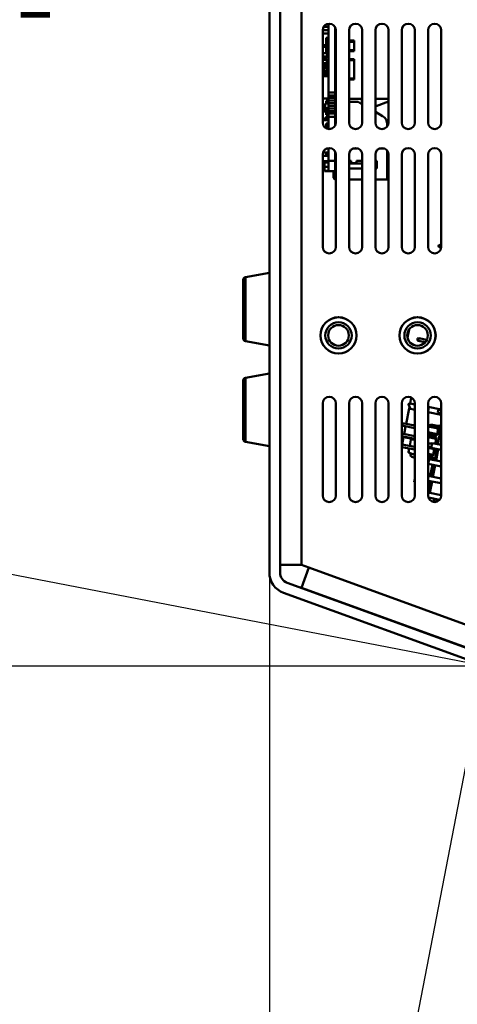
# Model space of a CAD drawing. Header units: inches. Extents: x 2.9 to 75, y -2.3 to 43.7.
# Tile 3 of 155: x 12.5 to 16.7, y 7.3 to 16.7. Entities that reach past the tile are written whole.
import ezdxf

# ---------------------------------------------------------------- set-up
doc = ezdxf.new("R2010")
doc.units = ezdxf.units.IN
doc.header["$MEASUREMENT"] = 0
for name, color, linetype, lineweight in [('Dimensions(ROSSANSI)', 7, 'Continuous', 25), ('Visible Edges(ROSSANSI)', 7, 'Continuous', 50), ('Visible Tangent Edges(ROSSANSI)', 7, 'Continuous', 50)]:
    doc.layers.add(name, color=color, linetype=linetype, lineweight=lineweight)
doc.styles.add('DEFAULT-ROSSANSI', font='arial.ttf')
doc.dimstyles.new('DEFAULT-ROSSANSI', dxfattribs={"dimtxt": 1, "dimasz": 0.098425, "dimexe": 0.125, "dimexo": 0.0625, "dimgap": 0.031496, "dimtad": 0, "dimtih": 1, "dimtoh": 1, "dimrnd": 1e-08, "dimzin": 0, "dimdsep": 46, "dimtxsty": 'DEFAULT-ROSSANSI', "dimcen": 0.09, "dimdle": 0.393701, "dimclrd": 7, "dimclre": 7, "dimclrt": 179, "dimadec": 0, "dimazin": 0, "dimtfac": 1, "dimtofl": 0, "dimtmove": 0, "dimatfit": 3, "dimfxl": 1, "dimtolj": 1, "dimtzin": 0, "dimlwd": 25, "dimlwe": 25, "dimarcsym": 0})

# ---------------------------------------------------------------- blocks, each defined once
blk = doc.blocks.new('*D8')
at = {"layer": 'Defpoints', "color": 0}
for p in [(17.3594, 10.2801), (16.8971, 10.223), (16.5066, 5.8725)]:
    blk.add_point(p, dxfattribs=at)
at = {"layer": 'Dimensions(ROSSANSI)', "color": 7, "lineweight": 25}
for p, q in [((17.3475, 10.2188), (16.4829, 5.7497)), ((16.8852, 10.1616), (16.0479, 5.8339)), ((16.0717, 5.9566), (14.1612, 6.3262)), ((16.41, 5.8912), (16.1683, 5.9379))]:
    blk.add_line(p, q, dxfattribs=at)
at = {"layer": 'Dimensions(ROSSANSI)', "color": 7}
for points in [[(16.1714, 5.954), (16.1652, 5.9218), (16.0717, 5.9566)], [(16.4131, 5.9073), (16.4069, 5.8751), (16.5066, 5.8725)]]:
    blk.add_solid(points, dxfattribs=at)
at = {"layer": 'Dimensions(ROSSANSI)', "color": 179, "lineweight": 25, "insert": (7.6761, 6.9671), "char_height": 1, "attachment_point": 1, "style": 'DEFAULT-ROSSANSI'}
blk.add_mtext('\\A1;0.44 [11.3]', dxfattribs=at)
blk = doc.blocks.new('*D10')
at = {"layer": 'Defpoints', "color": 0}
for p in [(19.8209, 25.724), (20.3454, 20.6186), (14.9174, 20.4942), (14.9174, 7.7999)]:
    blk.add_point(p, dxfattribs=at)
at = {"layer": 'Dimensions(ROSSANSI)', "color": 7, "lineweight": 25}
for p, q in [((14.9174, 20.5567), (14.9174, 26.5076)), ((20.3698, 20.6762), (22.212, 25.0268))]:
    blk.add_line(p, q, dxfattribs=at)
for start, end in [(81.72058, 89.69653), (67.35347, 75.29278)]:
    blk.add_arc((14.9174, 7.7999), 18.5827, start, end, dxfattribs=at)
at = {"layer": 'Dimensions(ROSSANSI)', "color": 7}
for points in [[(15.0158, 26.3659), (15.0159, 26.3987), (14.9174, 26.3826)], [(22.0789, 24.965), (22.0662, 24.9347), (22.1633, 24.9117)]]:
    blk.add_solid(points, dxfattribs=at)
at = {"layer": 'Dimensions(ROSSANSI)', "color": 179, "lineweight": 25, "insert": (17.6248, 26.5221), "char_height": 1, "attachment_point": 1, "style": 'DEFAULT-ROSSANSI'}
blk.add_mtext('\\A1;23°', dxfattribs=at)
blk = doc.blocks.new('*D11')
at = {"layer": 'Defpoints', "color": 0}
for p in [(14.9174, 20.4942), (17.3594, 10.2801), (15.5749, 2.791), (14.9174, -2.3416)]:
    blk.add_point(p, dxfattribs=at)
at = {"layer": 'Dimensions(ROSSANSI)', "color": 7, "lineweight": 25}
for p, q in [((14.9174, 20.4317), (14.9174, 2.7079)), ((17.3475, 10.2188), (15.8766, 2.616))]:
    blk.add_line(p, q, dxfattribs=at)
for start, end in [(90, 92.41692), (80.13985, 88.91015)]:
    blk.add_arc((14.9174, -2.3416), 5.1745, start, end, dxfattribs=at)
at = {"layer": 'Dimensions(ROSSANSI)', "color": 7}
for points in [[(15.0157, 2.8156), (15.016, 2.8484), (14.9174, 2.8329)], [(15.8065, 2.7726), (15.8005, 2.7404), (15.9003, 2.7387)]]:
    blk.add_solid(points, dxfattribs=at)
at = {"layer": 'Dimensions(ROSSANSI)', "color": 179, "lineweight": 25, "insert": (12.8, 3.1978), "char_height": 1, "attachment_point": 1, "style": 'DEFAULT-ROSSANSI'}
blk.add_mtext('\\A1;11°', dxfattribs=at)
blk = doc.blocks.new('*D12')
at = {"layer": 'Defpoints', "color": 0}
for p in [(18.9095, 20.6244), (7.7622, 12.3368), (16.9617, 10.557)]:
    blk.add_point(p, dxfattribs=at)
at = {"layer": 'Dimensions(ROSSANSI)', "color": 7, "lineweight": 25}
for p, q in [((18.8482, 20.6362), (9.5873, 22.428)), ((9.6913, 22.3076), (8.8662, 18.0429)), ((7.7809, 12.4335), (8.6061, 16.6982)), ((16.9004, 10.5688), (7.6395, 12.3606))]:
    blk.add_line(p, q, dxfattribs=at)
at = {"layer": 'Dimensions(ROSSANSI)', "color": 7}
for points in [[(9.6752, 22.3107), (9.7074, 22.3045), (9.71, 22.4042)], [(7.7648, 12.4366), (7.797, 12.4304), (7.7622, 12.3368)]]:
    blk.add_solid(points, dxfattribs=at)
at = {"layer": 'Dimensions(ROSSANSI)', "color": 179, "lineweight": 25, "insert": (4.7795, 18.0114), "char_height": 1, "attachment_point": 1, "style": 'DEFAULT-ROSSANSI'}
blk.add_mtext('\\A1;10.25 [260.5]', dxfattribs=at)
blk = doc.blocks.new('*D13')
at = {"layer": 'Defpoints', "color": 0}
for p in [(15.1212, 20.698), (3.624, 10.557), (16.9617, 10.557)]:
    blk.add_point(p, dxfattribs=at)
at = {"layer": 'Dimensions(ROSSANSI)', "color": 7, "lineweight": 25}
for p, q in [((15.0587, 20.698), (3.499, 20.698)), ((3.624, 20.5995), (3.624, 19.6156)), ((3.624, 10.6554), (3.624, 11.6393)), ((16.8992, 10.557), (3.499, 10.557))]:
    blk.add_line(p, q, dxfattribs=at)
at = {"layer": 'Dimensions(ROSSANSI)', "color": 7}
for points in [[(3.6076, 20.5995), (3.6404, 20.5995), (3.624, 20.698)], [(3.6076, 10.6554), (3.6404, 10.6554), (3.624, 10.557)]]:
    blk.add_solid(points, dxfattribs=at)
at = {"layer": 'Dimensions(ROSSANSI)', "color": 179, "lineweight": 25, "insert": (2.9831, 11.6708), "char_height": 1, "attachment_point": 1, "rotation": 90, "style": 'DEFAULT-ROSSANSI'}
blk.add_mtext('\\A1;10.14 [257.6]', dxfattribs=at)

msp = doc.modelspace()

# ---------------------------------------------------------------- linework, layer by layer
at = {"layer": 'Visible Edges(ROSSANSI)'}
for p, q in [((14.9174, 20.4942), (14.9174, 11.4438)), ((15.0193, 11.4438), (15.0193, 20.4942)), ((15.4794, 16.0011), (15.4794, 16.652)), ((15.4794, 16.5901), (15.4231, 16.5901)), ((15.4231, 16.5898), (15.4231, 15.7148)), ((15.4231, 16.5582), (15.4794, 16.5582)), ((15.432, 16.6219), (15.4794, 16.6219)), ((15.5414, 16.6179), (15.5414, 16.0011)), ((15.5414, 16.6146), (15.543, 16.6146)), ((15.5414, 16.5906), (15.5481, 16.5906)), ((15.5414, 16.5701), (15.5481, 16.5701)), ((15.5414, 16.5641), (15.5481, 16.5641)), ((15.5481, 15.7148), (15.5481, 16.5898)), ((15.6731, 16.5898), (15.6731, 15.7148)), ((15.7981, 15.7148), (15.7981, 16.5898)), ((15.9231, 16.5898), (15.9231, 15.7148)), ((16.0481, 15.7148), (16.0481, 16.5898)), ((16.1731, 16.5898), (16.1731, 15.7148)), ((16.2981, 15.7148), (16.2981, 16.5898)), ((16.4231, 16.5898), (16.4231, 15.7148)), ((16.5481, 15.7148), (16.5481, 16.5898)), ((15.4264, 16.4496), (15.4389, 16.4496)), ((15.4264, 16.4496), (15.4264, 16.4336)), ((15.4794, 16.4496), (15.4389, 16.4496)), ((15.4794, 16.5191), (15.4554, 16.5191)), ((15.4554, 16.5191), (15.4554, 16.4971)), ((15.4794, 16.4971), (15.4554, 16.4971)), ((15.4794, 16.4936), (15.4554, 16.4936)), ((15.4554, 16.4936), (15.4554, 16.4496)), ((15.5414, 16.4946), (15.5481, 16.4946)), ((15.5481, 16.4915), (15.5414, 16.4915)), ((15.5481, 16.4715), (15.5414, 16.4715)), ((15.5481, 16.4496), (15.5414, 16.4496)), ((15.6731, 16.4915), (15.7214, 16.4915)), ((15.7214, 16.4815), (15.6731, 16.4815)), ((15.7214, 16.4815), (15.7214, 16.4915)), ((15.7214, 16.4815), (15.7214, 16.4015)), ((15.4231, 16.3719), (15.4554, 16.3719)), ((15.4389, 16.4336), (15.4264, 16.4336)), ((15.4389, 16.4336), (15.4794, 16.4336)), ((15.4554, 16.4336), (15.4554, 16.3636)), ((15.4794, 16.3636), (15.4554, 16.3636)), ((15.5414, 16.4336), (15.5481, 16.4336)), ((15.5414, 16.4115), (15.5481, 16.4115)), ((15.5481, 16.3915), (15.5414, 16.3915)), ((15.5414, 16.3646), (15.5481, 16.3646)), ((15.6731, 16.4015), (15.7214, 16.4015)), ((15.6731, 16.3915), (15.7214, 16.3915)), ((15.7214, 16.3915), (15.7214, 16.4015)), ((15.4794, 16.3401), (15.4231, 16.3401)), ((15.4784, 16.3336), (15.4231, 16.3336)), ((15.4231, 16.3156), (15.4614, 16.3156)), ((15.4231, 16.3082), (15.4614, 16.3082)), ((15.4264, 16.2776), (15.4389, 16.2776)), ((15.4264, 16.2616), (15.4264, 16.2776)), ((15.4389, 16.2616), (15.4264, 16.2616)), ((15.4794, 16.2776), (15.4389, 16.2776)), ((15.4389, 16.2616), (15.4794, 16.2616)), ((15.4554, 16.2616), (15.4554, 16.2226)), ((15.4614, 16.3156), (15.4624, 16.3166)), ((15.4614, 16.3156), (15.4614, 16.2776)), ((15.4614, 16.2616), (15.4614, 16.1846)), ((15.5414, 16.3347), (15.5481, 16.3347)), ((15.5414, 16.3171), (15.5481, 16.3171)), ((15.5481, 16.2971), (15.5414, 16.2971)), ((15.5414, 16.2866), (15.5481, 16.2866)), ((15.5481, 16.2776), (15.5414, 16.2776)), ((15.5414, 16.2616), (15.5481, 16.2616)), ((15.6731, 16.3171), (15.7214, 16.3171)), ((15.7214, 16.3071), (15.6731, 16.3071)), ((15.7214, 16.3071), (15.7214, 16.3171)), ((15.7214, 16.3071), (15.7214, 16.1321)), ((15.4604, 16.2016), (15.4231, 16.2016)), ((15.4231, 16.1836), (15.4624, 16.1836)), ((15.4264, 16.1776), (15.4389, 16.1776)), ((15.4264, 16.1616), (15.4264, 16.1776)), ((15.4554, 16.2526), (15.4361, 16.2526)), ((15.4361, 16.2526), (15.4361, 16.2016)), ((15.4361, 16.1836), (15.4361, 16.1776)), ((15.4794, 16.1776), (15.4389, 16.1776)), ((15.4614, 16.2226), (15.4554, 16.2226)), ((15.4624, 16.1836), (15.4784, 16.1836)), ((15.5414, 16.2226), (15.5481, 16.2226)), ((15.5481, 16.1776), (15.5414, 16.1776)), ((15.5481, 16.1665), (15.5414, 16.1671)), ((15.4794, 16.1556), (15.4231, 16.1556)), ((15.4389, 16.1616), (15.4264, 16.1616)), ((15.4361, 16.1616), (15.4361, 16.1556)), ((15.4389, 16.1616), (15.4794, 16.1616)), ((15.6731, 16.1321), (15.7214, 16.1321)), ((15.6731, 16.1221), (15.7214, 16.1221)), ((15.7214, 16.1221), (15.7214, 16.1321)), ((15.4794, 15.9698), (15.4794, 16.0011)), ((15.4794, 16.0011), (15.5414, 16.0011)), ((15.5414, 16.0011), (15.5414, 15.9698)), ((15.4794, 15.9436), (15.4231, 15.9436)), ((15.4794, 15.8959), (15.4455, 15.8959)), ((15.4455, 15.8959), (15.4455, 15.8516)), ((15.4794, 15.9216), (15.4554, 15.9216)), ((15.4554, 15.9216), (15.4554, 15.8959)), ((15.5414, 15.9698), (15.4794, 15.9698)), ((15.4794, 15.9475), (15.4794, 15.9698)), ((15.4794, 15.9234), (15.4794, 15.9475)), ((15.4794, 15.9475), (15.5414, 15.9475)), ((15.5414, 15.9234), (15.4794, 15.9234)), ((15.4794, 15.8975), (15.4794, 15.9234)), ((15.4794, 15.8734), (15.4794, 15.8975)), ((15.4794, 15.8975), (15.5414, 15.8975)), ((15.5414, 15.9698), (15.5414, 15.9475)), ((15.5414, 15.9475), (15.5414, 15.9234)), ((15.5481, 15.9327), (15.5414, 15.9321)), ((15.5414, 15.9321), (15.5481, 15.9321)), ((15.5414, 15.9234), (15.5414, 15.8975)), ((15.5414, 15.9216), (15.5481, 15.9216)), ((15.5414, 15.8975), (15.5414, 15.8734)), ((15.7981, 15.9401), (15.6731, 15.9401)), ((15.6731, 15.9095), (15.7594, 15.9095)), ((15.7594, 15.9095), (15.7981, 15.8871)), ((15.7944, 15.9051), (15.7944, 15.9401)), ((15.7981, 15.9051), (15.7944, 15.9051)), ((16.0481, 15.9401), (15.9231, 15.9401)), ((16.0481, 15.9145), (15.9292, 15.8701)), ((15.4455, 15.8706), (15.4231, 15.8706)), ((15.4794, 15.8516), (15.4231, 15.8516)), ((15.4794, 15.8376), (15.4231, 15.8376)), ((15.4455, 15.8376), (15.4455, 15.8172)), ((15.4455, 15.8172), (15.4455, 15.8112)), ((15.4794, 15.8172), (15.4455, 15.8172)), ((15.4794, 15.8112), (15.4455, 15.8112)), ((15.4794, 15.8106), (15.4554, 15.8106)), ((15.4554, 15.8106), (15.4554, 15.7886)), ((15.5414, 15.8734), (15.4794, 15.8734)), ((15.4794, 15.8475), (15.4794, 15.8734)), ((15.4794, 15.8234), (15.4794, 15.8475)), ((15.4794, 15.8475), (15.5414, 15.8475)), ((15.5414, 15.8234), (15.4794, 15.8234)), ((15.4794, 15.8011), (15.4794, 15.8234)), ((15.4794, 15.7698), (15.4794, 15.8011)), ((15.4794, 15.8011), (15.5414, 15.8011)), ((15.5414, 15.8734), (15.5414, 15.8475)), ((15.5414, 15.8536), (15.5481, 15.8536)), ((15.5481, 15.8516), (15.5414, 15.8516)), ((15.5414, 15.8475), (15.5414, 15.8234)), ((15.5481, 15.8376), (15.5414, 15.8376)), ((15.5414, 15.8234), (15.5414, 15.8011)), ((15.5414, 15.8011), (15.5414, 15.7698)), ((15.9292, 15.8701), (15.9231, 15.8701)), ((15.9231, 15.815), (15.9904, 15.7761)), ((15.4231, 15.7516), (15.4794, 15.7516)), ((15.4231, 15.7376), (15.4794, 15.7376)), ((15.4794, 15.7886), (15.4554, 15.7886)), ((15.4794, 15.7706), (15.4554, 15.7706)), ((15.4554, 15.7706), (15.4554, 15.7516)), ((15.4794, 15.7046), (15.4554, 15.7046)), ((15.4554, 15.7046), (15.4554, 15.6626)), ((15.5414, 15.7698), (15.4794, 15.7698)), ((15.4794, 15.6526), (15.4794, 15.7698)), ((15.5414, 15.7698), (15.5414, 15.6866)), ((15.5414, 15.7516), (15.5481, 15.7516)), ((15.5414, 15.7376), (15.5481, 15.7376)), ((15.5414, 15.7265), (15.5481, 15.7265)), ((15.5414, 15.7159), (15.5481, 15.7159)), ((15.5453, 15.6964), (15.5453, 15.7159)), ((15.4794, 15.6626), (15.4554, 15.6626)), ((15.4794, 15.6586), (15.4582, 15.6586)), ((15.5447, 15.6945), (15.5414, 15.6945)), ((16.0364, 15.6964), (16.0364, 15.6784)), ((15.4794, 15.4311), (15.4268, 15.4311)), ((15.4554, 15.4311), (15.4554, 15.3995)), ((15.4794, 15.4226), (15.4634, 15.4226)), ((15.4634, 15.4226), (15.4634, 15.3995)), ((15.4794, 15.4687), (15.4648, 15.4687)), ((15.4794, 15.3526), (15.4794, 15.472)), ((15.5414, 15.4379), (15.5414, 15.3526)), ((15.5444, 15.4311), (15.5414, 15.4311)), ((15.7546, 15.4693), (15.7165, 15.4693)), ((16.0046, 15.4693), (15.9665, 15.4693)), ((16.0364, 15.1745), (16.0364, 15.4462)), ((15.4231, 15.4098), (15.4231, 14.5348)), ((15.4794, 15.3995), (15.4231, 15.3995)), ((15.4231, 15.3495), (15.4794, 15.3495)), ((15.44, 15.3343), (15.44, 15.2949)), ((15.4794, 15.3343), (15.44, 15.3343)), ((15.4794, 15.2526), (15.4794, 15.3526)), ((15.5414, 15.3526), (15.4794, 15.3526)), ((15.5414, 15.4086), (15.5481, 15.4086)), ((15.5481, 15.3995), (15.5414, 15.3995)), ((15.5414, 15.3526), (15.5414, 15.2526)), ((15.5414, 15.3495), (15.5481, 15.3495)), ((15.5481, 14.5348), (15.5481, 15.4098)), ((15.6731, 15.4098), (15.6731, 14.5348)), ((15.6731, 15.3523), (15.6939, 15.3523)), ((15.7981, 15.3273), (15.6731, 15.3273)), ((15.6939, 15.3523), (15.6939, 15.3298)), ((15.6939, 15.3298), (15.7439, 15.3298)), ((15.7439, 15.3298), (15.7439, 15.3523)), ((15.7439, 15.3523), (15.7981, 15.3523)), ((15.7981, 14.5348), (15.7981, 15.4098)), ((15.9231, 15.4098), (15.9231, 14.5348)), ((15.9231, 15.3523), (15.9384, 15.3523)), ((15.9264, 15.3273), (15.9231, 15.3273)), ((15.9264, 15.2773), (15.9264, 15.3273)), ((15.9384, 15.3523), (15.9384, 15.2773)), ((16.0364, 15.4151), (16.0479, 15.4151)), ((16.0481, 14.5348), (16.0481, 15.4098)), ((16.1731, 15.4098), (16.1731, 14.5348)), ((16.2981, 14.5348), (16.2981, 15.4098)), ((16.4231, 15.4098), (16.4231, 14.5348)), ((16.5481, 14.5348), (16.5481, 15.4098)), ((15.44, 15.2555), (15.44, 15.2949)), ((15.44, 15.2949), (15.4794, 15.2949)), ((15.44, 15.2545), (15.44, 15.2555)), ((15.4794, 15.2555), (15.44, 15.2555)), ((15.4794, 15.2545), (15.44, 15.2545)), ((15.5414, 15.2526), (15.4794, 15.2526)), ((15.5266, 15.2526), (15.5266, 15.1893)), ((15.5364, 15.1893), (15.5364, 15.2526)), ((15.5414, 15.1745), (15.5414, 15.2526)), ((15.6731, 15.2773), (15.7981, 15.2773)), ((15.9231, 15.2773), (15.9264, 15.2773)), ((15.9384, 15.2773), (15.9264, 15.2773)), ((16.0364, 15.3151), (16.0481, 15.3151)), ((16.0481, 15.2793), (16.0414, 15.2793)), ((16.0414, 15.2793), (16.0414, 15.1893)), ((15.5481, 15.1745), (15.5414, 15.1745)), ((15.6731, 15.1745), (15.7981, 15.1745)), ((15.9231, 15.1745), (16.0364, 15.1745)), ((16.5223, 14.5402), (16.5245, 14.5511)), ((16.5223, 14.5397), (16.5223, 14.5402)), ((16.5223, 14.5402), (16.5328, 14.5311)), ((16.5327, 14.5306), (16.5223, 14.5397)), ((16.5376, 14.5556), (16.5245, 14.5511)), ((16.5328, 14.5311), (16.5327, 14.5306)), ((16.5327, 14.5306), (16.5477, 14.5277)), ((16.5376, 14.5556), (16.5328, 14.5311)), ((16.5328, 14.5311), (16.5478, 14.5282)), ((16.5376, 14.5556), (16.5481, 14.5536)), ((14.6674, 13.6695), (14.6674, 14.218)), ((14.6922, 14.2475), (14.9174, 14.2873)), ((16.2274, 13.6739), (16.2422, 13.7501)), ((16.32, 13.6525), (16.3201, 13.653)), ((16.3305, 13.6434), (16.32, 13.6525)), ((16.3201, 13.653), (16.3223, 13.6639)), ((16.3201, 13.653), (16.3306, 13.6439)), ((16.3354, 13.6685), (16.3223, 13.6639)), ((16.3306, 13.6439), (16.3305, 13.6434)), ((16.3305, 13.6434), (16.397, 13.6306)), ((16.3354, 13.6685), (16.3306, 13.6439)), ((16.3306, 13.6439), (16.3973, 13.631)), ((16.3354, 13.6685), (16.4119, 13.6536)), ((14.6922, 13.64), (14.9174, 13.6003)), ((14.6922, 13.2922), (14.9174, 13.3319)), ((14.6674, 12.7142), (14.6674, 13.2627)), ((16.2522, 13.049), (16.2632, 13.1058)), ((15.4231, 13.0498), (15.4231, 12.1748)), ((15.5481, 12.1748), (15.5481, 13.0498)), ((15.6731, 13.0498), (15.6731, 12.1748)), ((15.7981, 12.1748), (15.7981, 13.0498)), ((15.9231, 13.0498), (15.9231, 12.1748)), ((16.0481, 12.1748), (16.0481, 13.0498)), ((16.1731, 13.0498), (16.1731, 12.1748)), ((16.2149, 12.8566), (16.2427, 12.9999)), ((16.2421, 13.0486), (16.2364, 13.0412)), ((16.2396, 13.033), (16.2563, 12.9973)), ((16.2531, 13.0537), (16.2421, 13.0486)), ((16.2427, 12.9999), (16.2463, 13.0186)), ((16.2981, 12.9892), (16.2427, 12.9999)), ((16.2522, 13.049), (16.2981, 13.0401)), ((16.2981, 12.1748), (16.2981, 13.0498)), ((16.4231, 13.0498), (16.4231, 12.1748)), ((16.4231, 13.0159), (16.5481, 12.9917)), ((16.4299, 13.0146), (16.4231, 12.9796)), ((16.4231, 13.0029), (16.4281, 13.0052)), ((16.5201, 12.9861), (16.5481, 12.9906)), ((16.5481, 12.1748), (16.5481, 13.0498)), ((16.5481, 12.9408), (16.4231, 12.965)), ((16.5201, 12.9861), (16.5161, 12.9655)), ((16.5161, 12.9655), (16.5462, 12.9475)), ((16.5462, 12.9475), (16.5481, 12.9572)), ((16.5481, 12.9471), (16.5462, 12.9475)), ((16.1796, 12.8634), (16.1731, 12.8611)), ((16.1731, 12.8404), (16.1748, 12.8388)), ((16.1748, 12.8384), (16.1731, 12.8398)), ((16.1796, 12.8634), (16.1748, 12.8388)), ((16.1748, 12.8388), (16.2981, 12.815)), ((16.1748, 12.8388), (16.1748, 12.8384)), ((16.1748, 12.8384), (16.2981, 12.8145)), ((16.1796, 12.8634), (16.2981, 12.8405)), ((16.1959, 12.7584), (16.2101, 12.8315)), ((16.4231, 12.8427), (16.4238, 12.8464)), ((16.4231, 12.8313), (16.5192, 12.8127)), ((16.4238, 12.8464), (16.522, 12.8274)), ((16.4459, 12.8422), (16.4473, 12.8495)), ((16.4473, 12.8495), (16.5013, 12.8391)), ((16.4999, 12.8317), (16.5013, 12.8391)), ((16.5005, 12.8346), (16.5251, 12.8385)), ((16.5481, 12.8307), (16.5154, 12.6617)), ((16.5164, 12.7982), (16.5192, 12.8127)), ((16.5173, 12.7981), (16.5251, 12.8385)), ((16.5192, 12.8127), (16.522, 12.8274)), ((16.5481, 12.834), (16.5251, 12.8385)), ((16.1731, 12.7628), (16.2981, 12.7386)), ((16.1731, 12.7373), (16.2981, 12.7131)), ((16.1731, 12.7368), (16.2981, 12.7126)), ((16.177, 12.6602), (16.1904, 12.7299)), ((16.1904, 12.7299), (16.1911, 12.7333)), ((16.2981, 12.7091), (16.1904, 12.7299)), ((16.2825, 12.7121), (16.273, 12.7097)), ((16.4231, 12.7753), (16.5087, 12.7587)), ((16.4231, 12.76), (16.5059, 12.744)), ((16.4231, 12.7447), (16.503, 12.7293)), ((16.4231, 12.7294), (16.5002, 12.7145)), ((16.4269, 12.744), (16.4298, 12.7587)), ((16.4809, 12.7335), (16.4838, 12.7483)), ((16.4974, 12.7001), (16.5002, 12.7145)), ((16.5002, 12.7145), (16.503, 12.7293)), ((16.5087, 12.7587), (16.5059, 12.744)), ((16.5087, 12.7587), (16.5116, 12.7737)), ((16.5361, 12.7685), (16.5115, 12.7732)), ((16.5116, 12.7737), (16.5164, 12.7982)), ((16.5116, 12.7737), (16.5197, 12.7792)), ((16.5361, 12.7689), (16.5116, 12.7737)), ((16.5218, 12.7901), (16.5164, 12.7982)), ((16.5164, 12.7982), (16.5409, 12.7935)), ((16.5218, 12.7901), (16.5197, 12.7792)), ((16.5197, 12.7792), (16.5307, 12.7771)), ((16.5328, 12.788), (16.5218, 12.7901)), ((16.5307, 12.7771), (16.5328, 12.788)), ((16.5361, 12.7689), (16.5307, 12.7771)), ((16.5328, 12.788), (16.5409, 12.7935)), ((14.6922, 12.6847), (14.9174, 12.6449)), ((16.1731, 12.6609), (16.2981, 12.6368)), ((16.1731, 12.6355), (16.2981, 12.6113)), ((16.1731, 12.635), (16.2981, 12.6108)), ((16.237, 12.5865), (16.2438, 12.6213)), ((16.2486, 12.6463), (16.26, 12.705)), ((16.4231, 12.6734), (16.445, 12.6692)), ((16.4231, 12.6581), (16.426, 12.6576)), ((16.4231, 12.6429), (16.4312, 12.6413)), ((16.4231, 12.6276), (16.4812, 12.6164)), ((16.4277, 12.6664), (16.4237, 12.6458)), ((16.4538, 12.6278), (16.4237, 12.6458)), ((16.4277, 12.6664), (16.4623, 12.6719)), ((16.4538, 12.6278), (16.4623, 12.6719)), ((16.4538, 12.6278), (16.5481, 12.6095)), ((16.4623, 12.6719), (16.5481, 12.6554)), ((16.4784, 12.6019), (16.4812, 12.6164)), ((16.4812, 12.6164), (16.4823, 12.6222)), ((16.5068, 12.6175), (16.4858, 12.5085)), ((16.4909, 12.6664), (16.4926, 12.6755)), ((16.4918, 12.6662), (16.4935, 12.6748)), ((16.5171, 12.6703), (16.4925, 12.675)), ((16.4926, 12.6755), (16.4974, 12.7001)), ((16.4926, 12.6755), (16.5007, 12.681)), ((16.5172, 12.6708), (16.4926, 12.6755)), ((16.5028, 12.6919), (16.4974, 12.7001)), ((16.4974, 12.7001), (16.5219, 12.6953)), ((16.4985, 12.5061), (16.5196, 12.615)), ((16.5028, 12.6919), (16.5007, 12.681)), ((16.5007, 12.681), (16.5117, 12.6789)), ((16.5138, 12.6898), (16.5028, 12.6919)), ((16.5117, 12.6789), (16.5138, 12.6898)), ((16.5172, 12.6708), (16.5117, 12.6789)), ((16.5138, 12.6898), (16.5219, 12.6953)), ((16.2553, 12.5715), (16.2474, 12.5772)), ((16.2932, 12.5641), (16.2553, 12.5715)), ((16.2981, 12.534), (16.278, 12.5379)), ((16.2981, 12.5632), (16.2932, 12.5641)), ((16.4231, 12.5716), (16.4707, 12.5624)), ((16.4231, 12.5563), (16.4679, 12.5476)), ((16.4231, 12.5487), (16.4444, 12.5445)), ((16.4384, 12.536), (16.4231, 12.539)), ((16.4312, 12.5266), (16.4296, 12.5183)), ((16.4312, 12.5266), (16.4659, 12.5322)), ((16.4618, 12.5315), (16.4384, 12.536)), ((16.4458, 12.5519), (16.4444, 12.5445)), ((16.4622, 12.5131), (16.4659, 12.5322)), ((16.4895, 12.5276), (16.4659, 12.5322)), ((16.4707, 12.5624), (16.4679, 12.5476)), ((16.4707, 12.5624), (16.4736, 12.5773)), ((16.4981, 12.5721), (16.4735, 12.5768)), ((16.4736, 12.5773), (16.4784, 12.6019)), ((16.4736, 12.5773), (16.4817, 12.5828)), ((16.4982, 12.5726), (16.4736, 12.5773)), ((16.4838, 12.5938), (16.4784, 12.6019)), ((16.4784, 12.6019), (16.5029, 12.5971)), ((16.4838, 12.5938), (16.4817, 12.5828)), ((16.4817, 12.5828), (16.4927, 12.5807)), ((16.4948, 12.5916), (16.4838, 12.5938)), ((16.4927, 12.5807), (16.4948, 12.5916)), ((16.4982, 12.5726), (16.4927, 12.5807)), ((16.4948, 12.5916), (16.5029, 12.5971)), ((16.4231, 12.5173), (16.4327, 12.5188)), ((16.4242, 12.4746), (16.4231, 12.4752)), ((16.4242, 12.4746), (16.4327, 12.5188)), ((16.4242, 12.4746), (16.5481, 12.4506)), ((16.4327, 12.5188), (16.5481, 12.4965)), ((16.4645, 12.4668), (16.4471, 12.3773)), ((16.4772, 12.4643), (16.4561, 12.3554)), ((16.4689, 12.3529), (16.49, 12.4619)), ((16.2981, 12.3335), (16.2922, 12.3028)), ((16.4231, 12.3798), (16.4601, 12.376)), ((16.4231, 12.3618), (16.5481, 12.3376)), ((16.2981, 12.3017), (16.2922, 12.3028)), ((16.4231, 12.3159), (16.5481, 12.2917)), ((16.4476, 12.3112), (16.4265, 12.2022)), ((16.4393, 12.1997), (16.4603, 12.3087)), ((16.4231, 12.2029), (16.5481, 12.1787)), ((16.4258, 12.1565), (16.5342, 12.1355)), ((16.4735, 12.1134), (16.4798, 12.1461)), ((16.5132, 12.1187), (16.4759, 12.1259)), ((15.0193, 11.5169), (15.2231, 11.5169)), ((15.2928, 11.4915), (15.2231, 11.5169)), ((15.2231, 11.3), (15.2928, 11.4915)), ((16.9813, 10.6583), (15.0863, 11.348)), ((15.0515, 11.2522), (16.9617, 10.557)), ((16.9816, 10.6599), (15.2231, 11.3))]:
    msp.add_line(p, q, dxfattribs=at)
for centre, radius in [((15.5731, 13.6949), 0.172), ((15.5731, 13.6949), 0.1715), ((16.3231, 13.6949), 0.172), ((16.3231, 13.6949), 0.1715), ((15.5731, 13.6949), 0.125), ((15.5731, 13.6949), 0.0979), ((16.3231, 13.6949), 0.125), ((16.3231, 13.6949), 0.0979)]:
    msp.add_circle(centre, radius, dxfattribs=at)
for centre, radius, start, end in [((15.4856, 16.5898), 0.0625, 0, 180), ((15.7356, 16.5898), 0.0625, 0, 180), ((15.9856, 16.5898), 0.0625, 0, 180), ((16.2356, 16.5898), 0.0625, 0, 180), ((16.4856, 16.5898), 0.0625, 0, 180), ((15.4784, 16.3326), 0.001, 0, 90), ((15.4604, 16.2026), 0.001, 270, 293.06392), ((15.4604, 16.2026), 0.001, 293.06392, 0), ((15.4624, 16.1846), 0.001, 180, 270), ((15.4784, 16.1846), 0.001, 270, 0), ((15.4856, 15.7148), 0.0625, 180, 0), ((15.7356, 15.7148), 0.0625, 180, 0), ((15.9856, 15.7148), 0.0625, 180, 0), ((15.9444, 15.6964), 0.092, 0, 60), ((16.2356, 15.7148), 0.0625, 180, 0), ((16.4856, 15.7148), 0.0625, 180, 0), ((15.4856, 15.4098), 0.0625, 0, 180), ((15.7356, 15.4098), 0.0625, 0, 180), ((15.9856, 15.4098), 0.0625, 0, 180), ((16.2356, 15.4098), 0.0625, 0, 180), ((16.4856, 15.4098), 0.0625, 0, 180), ((15.5414, 15.1893), 0.0148, 180, 270), ((15.5414, 15.1893), 0.005, 180, 270), ((16.0364, 15.1893), 0.005, 270, 0), ((16.0364, 15.1893), 0.0148, 270, 322.23605), ((15.4856, 14.5348), 0.0625, 180, 0), ((15.7356, 14.5348), 0.0625, 180, 0), ((15.9856, 14.5348), 0.0625, 180, 0), ((16.2356, 14.5348), 0.0625, 180, 0), ((16.4856, 14.5348), 0.0625, 180, 0), ((14.6974, 14.218), 0.03, 100, 180), ((14.6974, 13.6695), 0.03, 180, 260), ((14.6974, 13.2627), 0.03, 100, 180), ((15.4856, 13.0498), 0.0625, 0, 180), ((15.7356, 13.0498), 0.0625, 0, 180), ((15.9856, 13.0498), 0.0625, 0, 180), ((16.2356, 13.0498), 0.0625, 0, 180), ((16.4856, 13.0498), 0.0625, 0, 180), ((14.6974, 12.7142), 0.03, 180, 260), ((16.2834, 12.566), 0.0286, 169.05, 259.05), ((15.4856, 12.1748), 0.0625, 180, 0), ((15.7356, 12.1748), 0.0625, 180, 0), ((15.9856, 12.1748), 0.0625, 180, 0), ((16.2356, 12.1748), 0.0625, 180, 0), ((16.4856, 12.1748), 0.0625, 180, 0), ((15.1212, 11.4438), 0.2038, 180, 250), ((15.1212, 11.4438), 0.1019, 180, 250)]:
    msp.add_arc(centre, radius, start, end, dxfattribs=at)
for points, weights in [([(16.2396, 13.033), (16.2362, 13.0409), (16.2364, 13.0412)], [1, 1.07593766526, 1.07732447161]), ([(16.2579, 13.0479), (16.2489, 13.0414), (16.2396, 13.033)], [1.04927203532, 1.0307470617, 1]), ([(16.26, 12.705), (16.2669, 12.7082), (16.273, 12.7097)], [2.09130973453, 2.15304035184, 2.19121391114]), ([(16.2981, 12.7073), (16.2805, 12.7081), (16.26, 12.705)], [2.2269448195, 2.18806080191, 2.09130973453]), ([(16.2474, 12.5772), (16.2423, 12.5809), (16.237, 12.5865)], [2.19121391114, 2.15304035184, 2.09130973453]), ([(16.237, 12.5865), (16.2662, 12.5694), (16.2932, 12.5641)], [2.09130973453, 2.25307310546, 2.25307310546]), ([(16.2932, 12.5641), (16.2957, 12.5637), (16.2981, 12.5633)], [2.25307310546, 2.25307310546, 2.25177348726]), ([(16.4231, 12.5394), (16.4307, 12.5375), (16.4384, 12.536)], [2.24719926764, 2.25307310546, 2.25307310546]), ([(16.4384, 12.536), (16.4515, 12.5335), (16.465, 12.532)], [2.25307310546, 2.25307310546, 2.23606150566]), ([(16.4684, 12.5317), (16.4789, 12.5306), (16.49, 12.5302)], [2.23150531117, 2.21690196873, 2.19241084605])]:
    msp.add_rational_spline(points, weights, degree=2, dxfattribs=at)
msp.add_open_spline([(16.4231, 13.0127), (16.4236, 13.0129), (16.4241, 13.013), (16.4262, 13.0137), (16.4276, 13.0142), (16.429, 13.0148)], degree=3, knots=[0.19572575, 0.19572575, 0.19572575, 0.19572575, 0.19965681, 0.19965681, 0.21121777, 0.21121777, 0.21121777, 0.21121777], dxfattribs=at)
msp.add_open_spline([(16.4281, 13.0056), (16.4265, 13.005), (16.4247, 13.0043), (16.4231, 13.0038)], degree=3, dxfattribs=at)
at = {"layer": 'Visible Tangent Edges(ROSSANSI)'}
for p, q in [((15.2231, 11.5169), (15.2231, 20.3923)), ((15.4389, 16.4496), (15.4389, 16.4336)), ((15.4231, 16.3326), (15.4784, 16.3326)), ((15.4624, 16.3166), (15.4231, 16.3166)), ((15.4389, 16.2616), (15.4389, 16.2776)), ((15.4624, 16.2776), (15.4624, 16.3166)), ((15.4624, 16.1846), (15.4624, 16.2616)), ((15.4784, 16.3326), (15.4784, 16.3336)), ((15.4784, 16.3326), (15.4784, 16.2776)), ((15.4784, 16.3326), (15.4794, 16.3326)), ((15.4784, 16.2616), (15.4784, 16.1846)), ((15.4231, 16.2006), (15.4604, 16.2006)), ((15.4614, 16.1846), (15.4231, 16.1846)), ((15.4389, 16.1616), (15.4389, 16.1776)), ((15.4604, 16.2006), (15.4604, 16.2016)), ((15.4612, 16.2007), (15.4608, 16.2016)), ((15.4614, 16.1846), (15.4624, 16.1846)), ((15.4784, 16.1846), (15.4624, 16.1846)), ((15.4624, 16.1846), (15.4624, 16.1836)), ((15.4784, 16.1846), (15.4794, 16.1846)), ((15.4784, 16.1836), (15.4784, 16.1846)), ((14.6922, 14.2475), (14.6922, 13.64)), ((14.6922, 13.2922), (14.6922, 12.6847)), ((17.0208, 10.8625), (15.2928, 11.4915))]:
    msp.add_line(p, q, dxfattribs=at)
msp.add_arc((15.4604, 16.2026), 0.002, 270, 293.06392, dxfattribs=at)
msp.add_open_spline([(15.4612, 16.2007), (15.4613, 16.2008), (15.4613, 16.2008), (15.4614, 16.2008)], degree=3, dxfattribs=at)

# ---------------------------------------------------------------- dimensions: what is measured, and where the dimension line sits
at = {"layer": 'Dimensions(ROSSANSI)', "color": 7, "lineweight": 25}
for base, center, p1, picture, middle in [((19.8209, 25.724), (14.9174, 7.7999), (20.3454, 20.6186), '*D10', (18.6142, 26.0112)), ((15.5749, 2.791), (14.9174, -2.3416), (17.3594, 10.2801), '*D11', (13.7339, 2.6958))]:
    dim = msp.add_angular_dim_3p(base=base, center=center, p1=p1, p2=(14.9174, 20.4942), dimstyle='DEFAULT-ROSSANSI', override={"dimadec": 0, "dimtp": 0, "dimtm": 0, "dimtdec": 0}, dxfattribs=at)
    dim.commit()
    dim.dimension.update_dxf_attribs({"geometry": picture, "text_midpoint": middle, "dimtype": 165})
for base, p1, p2, angle, override, picture, middle in [((7.7622, 12.3368), (18.9095, 20.6244), (16.9617, 10.557), 79.05, {"dimdec": 2, "dimtp": 0, "dimtm": 0, "dimtdec": 2, "dimatfit": 1}, '*D12', (8.7361, 17.3705)), ((3.624, 10.557), (15.1212, 20.698), (16.9617, 10.557), 90, {"dimtih": 0, "dimtoh": 0, "dimdec": 2, "dimtp": 0, "dimtm": 0, "dimtdec": 2, "dimatfit": 1}, '*D13', (3.624, 15.6275)), ((16.5066, 5.8725), (16.8971, 10.223), (17.3594, 10.2801), 169.05, {"dimdec": 2, "dimtp": 0, "dimtm": 0, "dimtdec": 2, "dimatfit": 2}, '*D8', (10.9029, 6.3262))]:
    dim = msp.add_linear_dim(base=base, p1=p1, p2=p2, angle=angle, dimstyle='DEFAULT-ROSSANSI', override=override, dxfattribs=at)
    dim.commit()
    dim.dimension.update_dxf_attribs({"geometry": picture, "text_midpoint": middle, "dimtype": 160})

doc.saveas('drawing.dxf')
